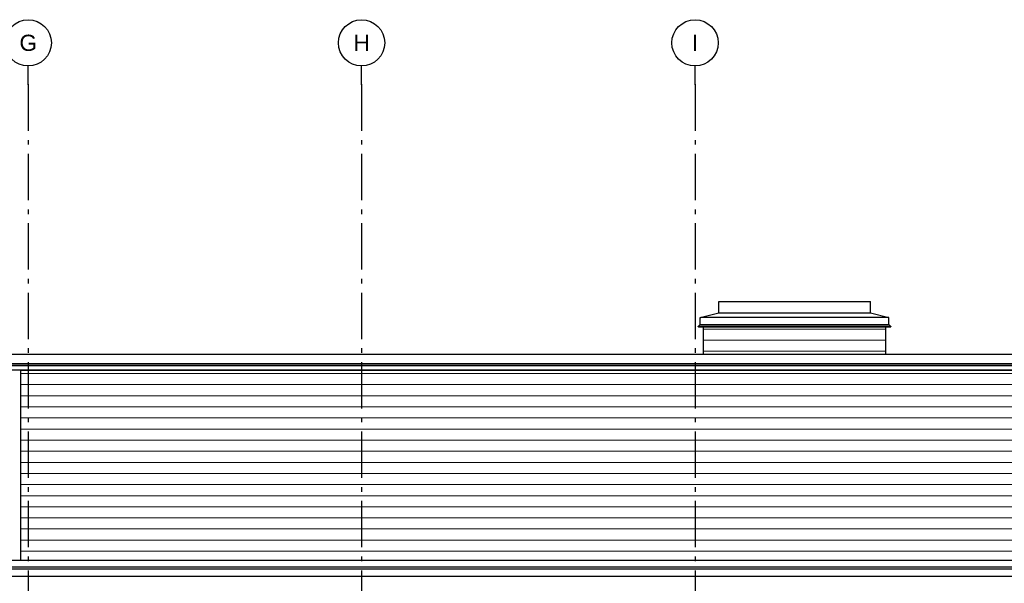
# Model space of a CAD drawing. Header units: millimetres. Extents: x -48769 to 5557, y 850 to 13065.
# Tile 42 of 56: x -25909 to -15277, y 6975 to 13065. Entities that reach past the tile are written whole.
import ezdxf
from ezdxf.enums import TextEntityAlignment as Align

# ---------------------------------------------------------------- set-up
doc = ezdxf.new("R2010")
doc.units = ezdxf.units.MM
doc.header["$LTSCALE"] = 0.5
doc.header["$MEASUREMENT"] = 0
doc.linetypes.add('Akselinje', pattern=[1500, 1000, -200, 100, -200])
doc.linetypes.add('PLINE', pattern=[0])
for name, color, linetype in [('222- Søyler (Nye konstruksjoner)', 7, 'Continuous'), ('232- Ikke-bærende yttervegger(Nye konstruksjoner)', 7, 'Continuous'), ('265- Gesimser_ takrenner og nedløp (Skravur)(Nye konstruksjoner)', 7, 'Continuous'), ('265- Gesimser_ takrenner og nedløp(Nye konstruksjoner)', 7, 'Continuous'), ('82-- Modullinjer', 7, 'Continuous')]:
    doc.layers.add(name, color=color, linetype=linetype)
doc.layers.add('235- Utvendig kledning og overflate(Nye konstruksjoner)', color=7, linetype='Continuous', lineweight=0)
doc.styles.add('GENERATED_STYLE_1', font='arial.ttf')

# ---------------------------------------------------------------- blocks, each defined once
blk = doc.blocks.new('*X44')
at = {"layer": '235- Utvendig kledning og overflate(Nye konstruksjoner)', "linetype": 'PLINE'}
for p, q in [((-23997, 9242), (-25897, 9242)), ((-25897, 9242), (-24000, 9242)), ((-24000, 9242), (-20000, 9242)), ((-19997, 9242), (-23997, 9242)), ((-20000, 9242), (-16000, 9242)), ((-15997, 9242), (-19997, 9242)), ((-16000, 9242), (-14922, 9242)), ((-14922, 9242), (-15997, 9242)), ((-23997, 9122), (-25897, 9122)), ((-25897, 9122), (-24000, 9122)), ((-24000, 9122), (-20000, 9122)), ((-19997, 9122), (-23997, 9122)), ((-20000, 9122), (-16000, 9122)), ((-15997, 9122), (-19997, 9122)), ((-16000, 9122), (-14922, 9122)), ((-14922, 9122), (-15997, 9122)), ((-23997, 9002), (-25897, 9002)), ((-25897, 9002), (-24000, 9002)), ((-24000, 9002), (-20000, 9002)), ((-19997, 9002), (-23997, 9002)), ((-20000, 9002), (-16000, 9002)), ((-15997, 9002), (-19997, 9002)), ((-16000, 9002), (-14922, 9002)), ((-14922, 9002), (-15997, 9002)), ((-23997, 8882), (-25897, 8882)), ((-25897, 8882), (-24000, 8882)), ((-24000, 8882), (-20000, 8882)), ((-19997, 8882), (-23997, 8882)), ((-20000, 8882), (-16000, 8882)), ((-15997, 8882), (-19997, 8882)), ((-16000, 8882), (-14922, 8882)), ((-14922, 8882), (-15997, 8882)), ((-23997, 8762), (-25897, 8762)), ((-25897, 8762), (-24000, 8762)), ((-24000, 8762), (-20000, 8762)), ((-19997, 8762), (-23997, 8762)), ((-20000, 8762), (-16000, 8762)), ((-15997, 8762), (-19997, 8762)), ((-16000, 8762), (-14922, 8762)), ((-14922, 8762), (-15997, 8762)), ((-23997, 8642), (-25897, 8642)), ((-25897, 8642), (-24000, 8642)), ((-24000, 8642), (-20000, 8642)), ((-19997, 8642), (-23997, 8642)), ((-20000, 8642), (-16000, 8642)), ((-15997, 8642), (-19997, 8642)), ((-16000, 8642), (-14922, 8642)), ((-14922, 8642), (-15997, 8642)), ((-23997, 8522), (-25897, 8522)), ((-25897, 8522), (-24000, 8522)), ((-24000, 8522), (-20000, 8522)), ((-19997, 8522), (-23997, 8522)), ((-20000, 8522), (-16000, 8522)), ((-15997, 8522), (-19997, 8522)), ((-16000, 8522), (-14922, 8522)), ((-14922, 8522), (-15997, 8522)), ((-23997, 8402), (-25897, 8402)), ((-25897, 8402), (-24000, 8402)), ((-24000, 8402), (-20000, 8402)), ((-19997, 8402), (-23997, 8402)), ((-20000, 8402), (-16000, 8402)), ((-15997, 8402), (-19997, 8402)), ((-16000, 8402), (-14922, 8402)), ((-14922, 8402), (-15997, 8402)), ((-23997, 8282), (-25897, 8282)), ((-25897, 8282), (-24000, 8282)), ((-24000, 8282), (-20000, 8282)), ((-19997, 8282), (-23997, 8282)), ((-20000, 8282), (-16000, 8282)), ((-15997, 8282), (-19997, 8282)), ((-16000, 8282), (-14922, 8282)), ((-14922, 8282), (-15997, 8282)), ((-23997, 8162), (-25897, 8162)), ((-25897, 8162), (-24000, 8162)), ((-24000, 8162), (-20000, 8162)), ((-19997, 8162), (-23997, 8162)), ((-20000, 8162), (-16000, 8162)), ((-15997, 8162), (-19997, 8162)), ((-16000, 8162), (-14922, 8162)), ((-14922, 8162), (-15997, 8162)), ((-23997, 8042), (-25897, 8042)), ((-25897, 8042), (-24000, 8042)), ((-24000, 8042), (-20000, 8042)), ((-19997, 8042), (-23997, 8042)), ((-20000, 8042), (-16000, 8042)), ((-15997, 8042), (-19997, 8042)), ((-16000, 8042), (-14922, 8042)), ((-14922, 8042), (-15997, 8042)), ((-23997, 7922), (-25897, 7922)), ((-25897, 7922), (-24000, 7922)), ((-24000, 7922), (-20000, 7922)), ((-19997, 7922), (-23997, 7922)), ((-20000, 7922), (-16000, 7922)), ((-15997, 7922), (-19997, 7922)), ((-16000, 7922), (-14922, 7922)), ((-14922, 7922), (-15997, 7922)), ((-23997, 7802), (-25897, 7802)), ((-25897, 7802), (-24000, 7802)), ((-24000, 7802), (-20000, 7802)), ((-19997, 7802), (-23997, 7802)), ((-20000, 7802), (-16000, 7802)), ((-15997, 7802), (-19997, 7802)), ((-16000, 7802), (-14922, 7802)), ((-14922, 7802), (-15997, 7802)), ((-23997, 7682), (-25897, 7682)), ((-25897, 7682), (-24000, 7682)), ((-24000, 7682), (-20000, 7682)), ((-19997, 7682), (-23997, 7682)), ((-20000, 7682), (-16000, 7682)), ((-15997, 7682), (-19997, 7682)), ((-16000, 7682), (-14922, 7682)), ((-14922, 7682), (-15997, 7682)), ((-23997, 7562), (-25897, 7562)), ((-25897, 7562), (-24000, 7562)), ((-24000, 7562), (-20000, 7562)), ((-19997, 7562), (-23997, 7562)), ((-20000, 7562), (-16000, 7562)), ((-15997, 7562), (-19997, 7562)), ((-16000, 7562), (-14922, 7562)), ((-14922, 7562), (-15997, 7562)), ((-23997, 7442), (-25897, 7442)), ((-25897, 7442), (-24000, 7442)), ((-24000, 7442), (-20000, 7442)), ((-19997, 7442), (-23997, 7442)), ((-20000, 7442), (-16000, 7442)), ((-15997, 7442), (-19997, 7442)), ((-16000, 7442), (-14922, 7442)), ((-14922, 7442), (-15997, 7442)), ((-23997, 7322), (-25897, 7322)), ((-25897, 7322), (-24000, 7322)), ((-24000, 7322), (-20000, 7322)), ((-19997, 7322), (-23997, 7322)), ((-20000, 7322), (-16000, 7322)), ((-15997, 7322), (-19997, 7322)), ((-16000, 7322), (-14922, 7322)), ((-14922, 7322), (-15997, 7322))]:
    blk.add_line(p, q, dxfattribs=at)
blk = doc.blocks.new('*X62')
at = {"layer": '235- Utvendig kledning og overflate(Nye konstruksjoner)', "linetype": 'PLINE'}
for p, q in [((-18525, 9723), (-18506, 9723)), ((-18506, 9723), (-18525, 9723)), ((-18525, 9602), (-18506, 9602)), ((-18506, 9602), (-18525, 9602)), ((-18525, 9482), (-18506, 9482)), ((-18506, 9482), (-18525, 9482))]:
    blk.add_line(p, q, dxfattribs=at)
blk = doc.blocks.new('*X63')
at = {"layer": '235- Utvendig kledning og overflate(Nye konstruksjoner)', "linetype": 'PLINE'}
for p, q in [((-16578, 9723), (-16559, 9723)), ((-16559, 9723), (-16578, 9723)), ((-16578, 9602), (-16559, 9602)), ((-16559, 9602), (-16578, 9602)), ((-16578, 9482), (-16559, 9482)), ((-16559, 9482), (-16578, 9482))]:
    blk.add_line(p, q, dxfattribs=at)
blk = doc.blocks.new('*X64')
at = {"layer": '235- Utvendig kledning og overflate(Nye konstruksjoner)', "linetype": 'PLINE'}
for p, q in [((-18506, 9723), (-16578, 9723)), ((-16578, 9723), (-18506, 9723)), ((-18506, 9602), (-16578, 9602)), ((-16578, 9602), (-18506, 9602)), ((-18506, 9482), (-16578, 9482)), ((-16578, 9482), (-18506, 9482))]:
    blk.add_line(p, q, dxfattribs=at)
blk = doc.blocks.new('*X85')
at = {"layer": '265- Gesimser_ takrenner og nedløp (Skravur)(Nye konstruksjoner)', "linetype": 'PLINE'}
for p, q in [((-24000, 7050), (-28000, 7050)), ((-24000, 7050), (-28000, 7050)), ((-20000, 7050), (-24000, 7050)), ((-20000, 7050), (-24000, 7050)), ((-16000, 7050), (-20000, 7050)), ((-16000, 7050), (-20000, 7050)), ((-12057, 7050), (-16000, 7050)), ((-12057, 7050), (-16000, 7050))]:
    blk.add_line(p, q, dxfattribs=at)
blk = doc.blocks.new('Standard grid marker[3]', base_point=(-22217, 12565))
at = {"layer": '82-- Modullinjer', "linetype": 'Akselinje'}
for p, q in [((-22217, 12365), (-22217, 12565)), ((-22217, 12365), (-22217, 1550)), ((-22217, 1550), (-22217, 1350))]:
    blk.add_line(p, q, dxfattribs=at)
at = {"layer": '82-- Modullinjer', "linetype": 'PLINE'}
for centre in [(-22217, 12815), (-22217, 1100)]:
    blk.add_circle(centre, 250, dxfattribs=at)
at = {"layer": '82-- Modullinjer', "linetype": 'Akselinje'}
for p in [(-22217, 12365), (-22217, 12365), (-22217, 1550), (-22217, 1550)]:
    blk.add_point(p, dxfattribs=at)
at = {"layer": '82-- Modullinjer', "style": 'GENERATED_STYLE_1'}
for tag, p in [('AC_MarkerText_1_0', (-22217, 12903)), ('AC_MarkerText_1_1', (-22217, 1187))]:
    blk.add_attdef(tag, text='', height=175, rotation=360, dxfattribs=at).set_placement(p, align=Align.TOP_CENTER)
blk = doc.blocks.new('Standard grid marker[10]', base_point=(-25817, 12565))
at = {"layer": '82-- Modullinjer', "linetype": 'Akselinje'}
for p, q in [((-25817, 12365), (-25817, 12565)), ((-25817, 12365), (-25817, 1550)), ((-25817, 1550), (-25817, 1350))]:
    blk.add_line(p, q, dxfattribs=at)
at = {"layer": '82-- Modullinjer', "linetype": 'PLINE'}
for centre in [(-25817, 12815), (-25817, 1100)]:
    blk.add_circle(centre, 250, dxfattribs=at)
at = {"layer": '82-- Modullinjer', "linetype": 'Akselinje'}
for p in [(-25817, 12365), (-25817, 12365), (-25817, 1550), (-25817, 1550)]:
    blk.add_point(p, dxfattribs=at)
at = {"layer": '82-- Modullinjer', "style": 'GENERATED_STYLE_1'}
for tag, p in [('AC_MarkerText_1_0', (-25817, 12903)), ('AC_MarkerText_1_1', (-25817, 1187))]:
    blk.add_attdef(tag, text='', height=175, rotation=360, dxfattribs=at).set_placement(p, align=Align.TOP_CENTER)
blk = doc.blocks.new('Standard grid marker[11]', base_point=(-18617, 12565))
at = {"layer": '82-- Modullinjer', "linetype": 'Akselinje'}
for p, q in [((-18617, 12365), (-18617, 12565)), ((-18617, 12365), (-18617, 1550)), ((-18617, 1550), (-18617, 1350))]:
    blk.add_line(p, q, dxfattribs=at)
at = {"layer": '82-- Modullinjer', "linetype": 'PLINE'}
for centre in [(-18617, 12815), (-18617, 1100)]:
    blk.add_circle(centre, 250, dxfattribs=at)
at = {"layer": '82-- Modullinjer', "linetype": 'Akselinje'}
for p in [(-18617, 12365), (-18617, 12365), (-18617, 1550), (-18617, 1550)]:
    blk.add_point(p, dxfattribs=at)
at = {"layer": '82-- Modullinjer', "style": 'GENERATED_STYLE_1'}
for tag, p in [('AC_MarkerText_1_0', (-18617, 12903)), ('AC_MarkerText_1_1', (-18617, 1187))]:
    blk.add_attdef(tag, text='', height=175, rotation=360, dxfattribs=at).set_placement(p, align=Align.TOP_CENTER)

msp = doc.modelspace()

# ---------------------------------------------------------------- linework, layer by layer
at = {"layer": '222- Søyler (Nye konstruksjoner)', "linetype": 'PLINE'}
for p in [(-26077, 9283), (-25897, 7225)]:
    msp.add_line(p, (-25897, 9283), dxfattribs=at)
at = {"layer": '232- Ikke-bærende yttervegger(Nye konstruksjoner)', "linetype": 'PLINE'}
for p, q in [((-18361, 10020), (-18359, 10020)), ((-18361, 9898), (-18361, 10020)), ((-18359, 10020), (-16725, 10020)), ((-16725, 10020), (-16723, 10020)), ((-16723, 9898), (-16723, 10020)), ((-18561, 9848), (-18361, 9898)), ((-18361, 9898), (-18359, 9898)), ((-18359, 9898), (-16725, 9898)), ((-16725, 9898), (-16723, 9898)), ((-16723, 9898), (-16523, 9848)), ((-18561, 9771), (-18561, 9848)), ((-18561, 9848), (-18553, 9848)), ((-18561, 9848), (-18559, 9847)), ((-16531, 9848), (-18553, 9848)), ((-16523, 9848), (-16531, 9848)), ((-16525, 9847), (-16523, 9848)), ((-16523, 9771), (-16523, 9848)), ((-18561, 9771), (-18582, 9750)), ((-18582, 9748), (-18582, 9750)), ((-18582, 9750), (-18579, 9750)), ((-18582, 9750), (-18580, 9749)), ((-18582, 9747), (-18582, 9748)), ((-18580, 9746), (-18582, 9747)), ((-18580, 9748), (-18580, 9749)), ((-18580, 9748), (-18578, 9747)), ((-18578, 9747), (-18580, 9746)), ((-18580, 9746), (-16504, 9746)), ((-16505, 9750), (-18579, 9750)), ((-18561, 9771), (-18559, 9771)), ((-18561, 9771), (-18559, 9770)), ((-18559, 9771), (-16525, 9771)), ((-18525, 9452), (-18525, 9746)), ((-16559, 9746), (-16559, 9452)), ((-16525, 9771), (-16523, 9771)), ((-16525, 9770), (-16523, 9771)), ((-16523, 9771), (-16502, 9750)), ((-16506, 9747), (-16504, 9748)), ((-16504, 9746), (-16506, 9747)), ((-16502, 9750), (-16505, 9750)), ((-16502, 9750), (-16504, 9749)), ((-16504, 9748), (-16504, 9749)), ((-16504, 9748), (-16504, 9748)), ((-16502, 9747), (-16504, 9746)), ((-16502, 9750), (-16502, 9748)), ((-16502, 9748), (-16502, 9747))]:
    msp.add_line(p, q, dxfattribs=at)
at = {"layer": '235- Utvendig kledning og overflate(Nye konstruksjoner)', "linetype": 'PLINE'}
msp.add_line((-14922, 9283), (-25897, 9283), dxfattribs=at)
at = {"layer": '265- Gesimser_ takrenner og nedløp(Nye konstruksjoner)', "linetype": 'PLINE'}
for p, q in [((-26111, 9452), (-14723, 9452)), ((-26117, 9331), (-14717, 9331)), ((-14720, 9326), (-26114, 9326)), ((-26096, 9351), (-14738, 9351)), ((-14922, 9275), (-25897, 9275)), ((-36143, 7225), (-12053, 7225)), ((-36143, 7153), (-12053, 7153)), ((-12034, 7128), (-36124, 7128)), ((-36122, 7132), (-12032, 7132))]:
    msp.add_line(p, q, dxfattribs=at)

# ---------------------------------------------------------------- block references
at = {"layer": '232- Ikke-bærende yttervegger(Nye konstruksjoner)'}
for name in ['*X62', '*X64', '*X63']:
    msp.add_blockref(name, (0, 0), dxfattribs=at)
at = {"layer": '235- Utvendig kledning og overflate(Nye konstruksjoner)'}
msp.add_blockref('*X44', (0, 0), dxfattribs=at)
at = {"layer": '265- Gesimser_ takrenner og nedløp(Nye konstruksjoner)'}
msp.add_blockref('*X85', (0, 0), dxfattribs=at)
at = {"layer": '82-- Modullinjer', "linetype": 'PLINE'}
ref = msp.add_blockref('Standard grid marker[10]', (-25817, 12565), dxfattribs=at)
ref.add_attrib('AC_MarkerText_1', 'G', dxfattribs={"color": 7, "height": 175, "rotation": 360, "style": 'GENERATED_STYLE_1'}).set_placement((-25817, 12903), align=Align.TOP_CENTER)
ref.add_attrib('AC_MarkerText_1_1', 'G', dxfattribs={"color": 7, "height": 175, "rotation": 360, "style": 'GENERATED_STYLE_1'}).set_placement((-25817, 1187), align=Align.TOP_CENTER)
ref = msp.add_blockref('Standard grid marker[3]', (-22217, 12565), dxfattribs=at)
ref.add_attrib('AC_MarkerText_1', 'H', dxfattribs={"color": 7, "height": 175, "rotation": 360, "style": 'GENERATED_STYLE_1'}).set_placement((-22217, 12903), align=Align.TOP_CENTER)
ref.add_attrib('AC_MarkerText_1_1', 'H', dxfattribs={"color": 7, "height": 175, "rotation": 360, "style": 'GENERATED_STYLE_1'}).set_placement((-22217, 1187), align=Align.TOP_CENTER)
ref = msp.add_blockref('Standard grid marker[11]', (-18617, 12565), dxfattribs=at)
ref.add_attrib('AC_MarkerText_1', 'I', dxfattribs={"color": 7, "height": 175, "rotation": 360, "style": 'GENERATED_STYLE_1'}).set_placement((-18617, 12903), align=Align.TOP_CENTER)
ref.add_attrib('AC_MarkerText_1_1', 'I', dxfattribs={"color": 7, "height": 175, "rotation": 360, "style": 'GENERATED_STYLE_1'}).set_placement((-18617, 1187), align=Align.TOP_CENTER)

doc.saveas('drawing.dxf')
